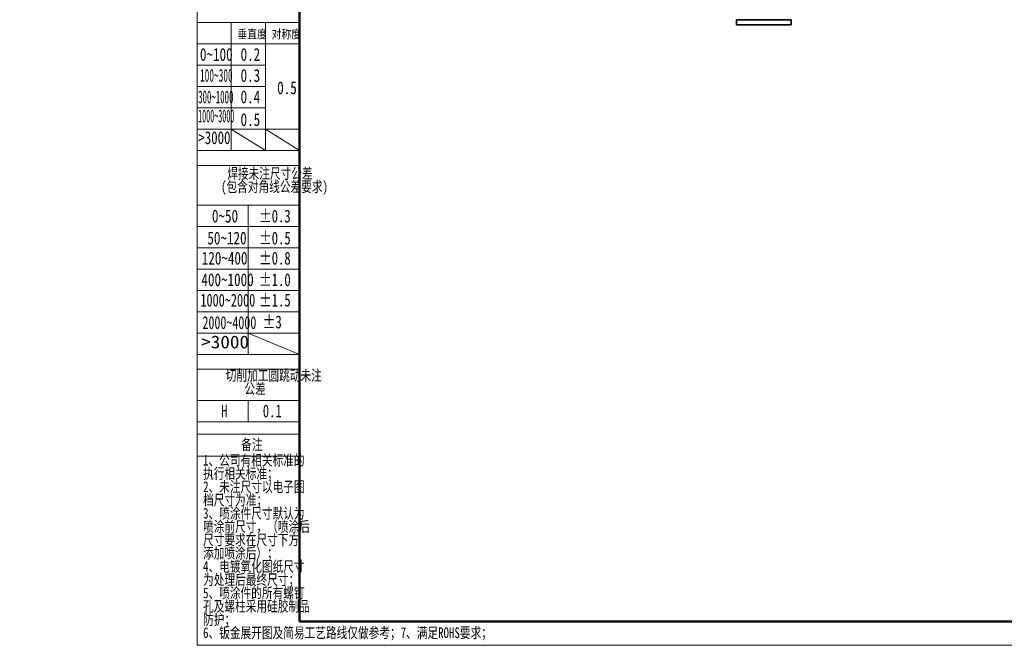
# Model space of a CAD drawing. Header units: millimetres. Extents: x -55 to 731, y 0 to 297.
# Tile 1 of 17: x -42 to 189, y 0 to 147. Entities that reach past the tile are written whole.
import ezdxf

# ---------------------------------------------------------------- set-up
doc = ezdxf.new("R2010")
doc.units = ezdxf.units.MM
doc.linetypes.add('CENTERX2', pattern=[20.32, 12.7, -2.54, 2.54, -2.54])
doc.layers.add('标注层', color=150, linetype='Continuous')
doc.styles.add('SLDTEXTSTYLE14', font='HYSWLONGFANGSONG.TTF', dxfattribs={"width": 0.713832})
doc.styles.add('SLDTEXTSTYLE15', font='HYSWLONGFANGSONG.TTF', dxfattribs={"width": 0.67478})
doc.styles.add('SLDTEXTSTYLE16', font='HYSWLONGFANGSONG.TTF', dxfattribs={"width": 0.616682})
doc.styles.add('SLDTEXTSTYLE17', font='HYSWLONGFANGSONG.TTF', dxfattribs={"width": 0.985122})
doc.styles.add('SLDTEXTSTYLE18', font='HYSWLONGFANGSONG.TTF', dxfattribs={"width": 0.932974})
doc.styles.add('SLDTEXTSTYLE19', font='HYSWLONGFANGSONG.TTF', dxfattribs={"width": 0.916112})
doc.styles.add('SLDTEXTSTYLE20', font='HYSWLONGFANGSONG.TTF', dxfattribs={"bigfont": 'bigfont'})
doc.styles.add('SLDTEXTSTYLE3', font='HYSWLONGFANGSONG.TTF', dxfattribs={"bigfont": 'bigfont'})
doc.styles.add('SLDTEXTSTYLE4', font='HYSWLONGFANGSONG.TTF')
doc.styles.add('SLDTEXTSTYLE6', font='HYSWLONGFANGSONG.TTF', dxfattribs={"width": 0.968558})
doc.styles.add('SLDTEXTSTYLE8', font='HYSWLONGFANGSONG.TTF', dxfattribs={"width": 1.466704})

# ---------------------------------------------------------------- blocks, each defined once
blk = doc.blocks.new('SW_NOTE_19')
at = {"layer": '标注层', "color": 0, "char_height": 2.5, "attachment_point": 2, "style": 'SLDTEXTSTYLE3'}
for s, insert in [('焊\\M+190DA\\M+196A2\\M+1928D\\M+18EDA\\M+190A1\\M+18CF6\\M+18DB7', (13.75, 3.22)), ('(\\M+195EF\\M+18ADC对\\M+18A70线\\M+18CF6\\M+18DB7\\M+19776\\M+18B81)', (14.82, 0.11))]:
    blk.add_mtext(s, dxfattribs=dict(at, insert=insert))
blk = doc.blocks.new('SW_NOTE_20')
at = {"layer": '标注层', "color": 0, "char_height": 2.5, "attachment_point": 2, "style": 'SLDTEXTSTYLE3'}
for s, insert in [('\\M+190D8\\M+18DED\\M+189C1\\M+18D48圆\\M+192B5动\\M+196A2\\M+1928D', (15.47, 3.22)), ('\\M+18CF6\\M+18DB7', (11.09, 0.11))]:
    blk.add_mtext(s, dxfattribs=dict(at, insert=insert))
blk = doc.blocks.new('SW_NOTE_21')
at = {"layer": '标注层', "color": 0, "char_height": 2.5, "attachment_point": 1, "style": 'SLDTEXTSTYLE3'}
for s, insert in [('1\\M+18141\\M+18CF6\\M+18E69\\M+1974C\\M+1918A关标\\M+18F79\\M+19349', (0, 3.22)), ('执\\M+18D73\\M+1918A关标\\M+18F79\\M+18147', (0, 0.11)), ('2\\M+18141\\M+196A2\\M+1928D\\M+18EDA\\M+190A1\\M+188C8电\\M+18E71图', (0, -3)), ('\\M+19E83\\M+18EDA\\M+190A1为\\M+18F79\\M+18147', (0, -6.11)), ('3\\M+18141喷涂\\M+18C8F\\M+18EDA\\M+190A1\\M+1E0D2认为', (0, -9.22)), ('喷涂\\M+1914F\\M+18EDA\\M+190A1\\M+18143\\M+18169喷涂\\M+18D40', (0, -12.33)), ('\\M+18EDA\\M+190A1\\M+19776\\M+18B81\\M+18DDD\\M+18EDA\\M+190A1\\M+189BA\\M+195FB', (0, -15.44)), ('\\M+19359\\M+189C1喷涂\\M+18D40\\M+1816A\\M+18147', (0, -18.56)), ('4\\M+18141电镀氧\\M+189BB图纸\\M+18EDA\\M+190A1', (0, -21.67)), ('为处\\M+1979D\\M+18D40\\M+18DC5终\\M+18EDA\\M+190A1\\M+18147', (0, -24.78)), ('5\\M+18141喷涂\\M+18C8F\\M+19349\\M+18F8A\\M+1974C\\M+19786钉', (0, -27.89)), ('\\M+18D45\\M+18B79\\M+19786\\M+1928C\\M+18DD1\\M+19770\\M+1E1E9胶\\M+190A7\\M+19569', (0, -31)), ('\\M+19668护\\M+18147', (0, -34.11))]:
    blk.add_mtext(s, dxfattribs=dict(at, insert=insert))

msp = doc.modelspace()

# ---------------------------------------------------------------- linework, layer by layer
at = {"color": 7, "linetype": 'Continuous', "lineweight": 18}
for p, q in [((-0.0005, 297.3966), (-0.0005, 0.3966)), ((-0.0005, 0.3966), (419.993, 0.3966))]:
    msp.add_line(p, q, dxfattribs=at)
at = {"color": 1, "linetype": 'Continuous', "lineweight": 18}
for p, q in [((-0.0005, 290.9894), (-0.0005, 0.3966)), ((-0.0005, 146.3426), (7.9983, 146.3426)), ((7.9983, 146.3426), (7.9983, 116.3344)), ((15.9971, 146.3426), (7.9983, 146.3426)), ((15.9971, 146.3426), (15.9971, 116.3344)), ((15.9971, 146.3426), (23.9959, 146.3426)), ((-0.0005, 141.3426), (23.9959, 141.3426)), ((-0.0066, 136.341), (15.9971, 136.341)), ((-0.0066, 131.3393), (15.9971, 131.3393)), ((-0.0066, 126.3377), (15.9971, 126.3377)), ((-0.0005, 121.336), (23.9959, 121.336)), ((7.9983, 121.336), (15.9971, 116.3344)), ((15.9971, 121.3268), (23.9959, 116.3344)), ((-0.0005, 116.3344), (23.9959, 116.3344)), ((23.9959, 116.3344), (23.9692, 116.4222)), ((-0.0005, 112.8638), (23.9959, 112.8638)), ((-0.0005, 103.5515), (11.9977, 103.5515)), ((11.9977, 103.5515), (11.9977, 68.5515)), ((23.9959, 103.5515), (11.9977, 103.5515)), ((-0.0005, 98.5515), (23.9959, 98.5515)), ((-0.0005, 93.5515), (23.9959, 93.5515)), ((-0.0005, 88.5515), (23.9959, 88.5515)), ((-0.0005, 83.5515), (23.9959, 83.5515)), ((-0.0005, 78.5515), (23.9959, 78.5515)), ((-0.0005, 73.5515), (23.9959, 73.5515)), ((11.9977, 73.5422), (23.9959, 68.5515)), ((-0.0005, 68.5515), (23.9959, 68.5515)), ((-0.0005, 65.0931), (23.9959, 65.0931)), ((-0.0005, 57.8028), (23.9959, 57.8028)), ((11.9977, 57.8028), (11.9977, 52.8028)), ((-0.0005, 52.8028), (23.9959, 52.8028)), ((-0.0005, 49.9051), (23.9959, 49.9051)), ((-0.0005, 44.7515), (23.9959, 44.7515))]:
    msp.add_line(p, q, dxfattribs=at)
at = {"color": 7, "linetype": 'Continuous', "lineweight": 50}
for q in [(23.9959, 290.9894), (413.9959, 5.9894)]:
    msp.add_line((23.9959, 5.9894), q, dxfattribs=at)
at = {"color": 1, "linetype": 'CENTERX2', "lineweight": 18}
for p, q in [((-0.0005, 146.3426), (23.9959, 146.3426)), ((-0.0005, 103.5515), (23.9959, 103.5515))]:
    msp.add_line(p, q, dxfattribs=at)
at = {"color": 7, "linetype": 'Continuous', "lineweight": 35}
for p, q in [((126.375, 147.0115), (126.375, 145.7871)), ((139.175, 145.7871), (126.375, 145.7871)), ((139.175, 145.7871), (139.175, 147.0115))]:
    msp.add_line(p, q, dxfattribs=at)
at = {"color": 8, "linetype": 'Continuous', "lineweight": 35}
msp.add_line((139.175, 147.0115), (126.375, 147.0115), dxfattribs=at)

# ---------------------------------------------------------------- block references
at = {"layer": '标注层', "color": 1}
for name, p in [('SW_NOTE_19', (3.3266, 109.014)), ('SW_NOTE_20', (2.5027, 61.6803)), ('SW_NOTE_21', (1.4141, 41.8149))]:
    msp.add_blockref(name, p, dxfattribs=at)

# ---------------------------------------------------------------- texts
for s, insert, char_height, attachment_point, style in [('\\M+19082\\M+192BC\\M+19378', (9.4495, 144.6054), 2, 1, 'SLDTEXTSTYLE3'), ('对\\M+18FCC\\M+19378', (17.4679, 144.6054), 2, 1, 'SLDTEXTSTYLE3'), ('0~100', (0.6847, 140.3667), 3, 1, 'SLDTEXTSTYLE4'), ('0.2', (10.1978, 140.3667), 3, 1, 'SLDTEXTSTYLE4'), ('100~300', (0.6951, 135.4525), 3, 1, 'SLDTEXTSTYLE14'), ('0.3', (10.1978, 135.4525), 3, 1, 'SLDTEXTSTYLE4'), ('0.5', (18.7762, 132.5458), 3, 1, 'SLDTEXTSTYLE4'), ('300~1000', (0.2618, 130.4111), 3, 1, 'SLDTEXTSTYLE15'), ('0.4', (10.1978, 130.4111), 3, 1, 'SLDTEXTSTYLE4'), ('1000~3000', (0.2542, 125.9603), 3, 1, 'SLDTEXTSTYLE16'), ('0.5', (10.1978, 125.0992), 3, 1, 'SLDTEXTSTYLE4'), ('>3000', (0.2958, 120.8624), 3, 1, 'SLDTEXTSTYLE17'), ('0~50', (3.4881, 102.4915), 3, 1, 'SLDTEXTSTYLE4'), ('±0.3', (14.5214, 102.4915), 3, 1, 'SLDTEXTSTYLE6'), ('50~120', (2.4216, 97.3364), 3, 1, 'SLDTEXTSTYLE4'), ('±0.5', (14.5214, 97.3364), 3, 1, 'SLDTEXTSTYLE6'), ('120~400', (1.1049, 92.6187), 3, 1, 'SLDTEXTSTYLE4'), ('±0.8', (14.5214, 92.6187), 3, 1, 'SLDTEXTSTYLE6'), ('±1.0', (14.5214, 87.5727), 3, 1, 'SLDTEXTSTYLE6'), ('400~1000', (1.0294, 87.5727), 3, 1, 'SLDTEXTSTYLE4'), ('±1.5', (14.5214, 82.7837), 3, 1, 'SLDTEXTSTYLE6'), ('1000~2000', (0.7836, 82.7837), 3, 1, 'SLDTEXTSTYLE18'), ('2000~4000', (1.2699, 77.5261), 3, 1, 'SLDTEXTSTYLE19'), ('±3', (15.3937, 77.6711), 3, 1, 'SLDTEXTSTYLE6'), ('>3000', (0.9649, 72.9839), 3, 1, 'SLDTEXTSTYLE8'), ('H', (5.6607, 56.8261), 3, 1, 'SLDTEXTSTYLE6'), ('0.1', (15.3937, 56.8261), 3, 1, 'SLDTEXTSTYLE6'), ('备\\M+1928D', (12.8583, 48.69), 2.5, 2, 'SLDTEXTSTYLE20'), ('6\\M+18141钣\\M+18BE0\\M+19357开图\\M+18B79简\\M+188D5\\M+18D48艺\\M+19848线仅\\M+198F4\\M+18E51\\M+18D6C\\M+181477\\M+18141满\\M+191ABROHS\\M+19776\\M+18B81\\M+18147', (1.4141, 4.5931), 2.5, 1, 'SLDTEXTSTYLE3')]:
    msp.add_mtext(s, dxfattribs=dict(at, insert=insert, char_height=char_height, attachment_point=attachment_point, style=style))

doc.saveas('drawing.dxf')
